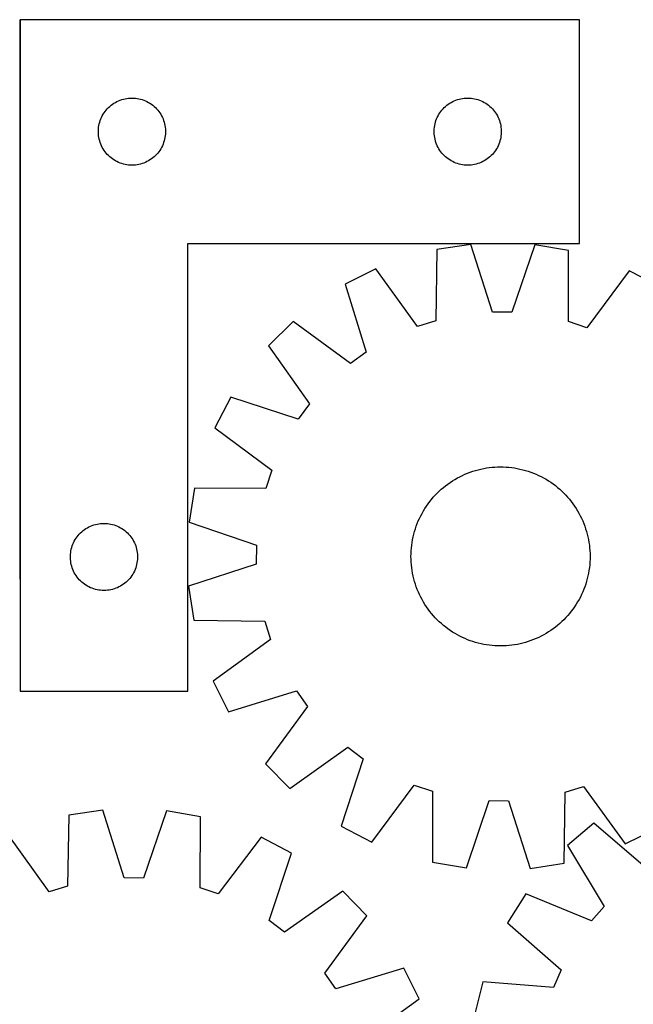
# Model space of a CAD drawing. Header units: millimetres. Extents: x 7 to 1491, y 7 to 2993.
# Tile 6 of 11: x 464 to 738, y 2554 to 2993. Entities that reach past the tile are written whole.
import ezdxf

# ---------------------------------------------------------------- set-up
doc = ezdxf.new("R2010")
doc.units = ezdxf.units.MM
doc.layers.add('COMMON', color=5, linetype='CONTINUOUS', true_color=0x0000ff)
doc.layers.add('CUT', color=7, linetype='CONTINUOUS', true_color=0x000000)

msp = doc.modelspace()

# ---------------------------------------------------------------- linework, layer by layer
at = {"layer": 'COMMON'}
msp.add_line((464.325769, 2993.420478), (464.325769, 2743.420478), dxfattribs=at)
at = {"layer": 'CUT'}
for p, q in [((464.42577, 2993.420478), (464.42577, 2693.420478)), ((714.42577, 2993.420478), (464.42577, 2993.420478)), ((714.42577, 2893.420478), (714.42577, 2993.420478)), ((505.734454, 2955.645903), (506.375327, 2956.077111)), ((506.375327, 2956.077111), (507.037549, 2956.474756)), ((507.037549, 2956.474756), (507.719363, 2956.837784)), ((507.719363, 2956.837784), (508.418961, 2957.165231)), ((508.418961, 2957.165231), (509.134489, 2957.45623)), ((509.134489, 2957.45623), (509.864047, 2957.710009)), ((509.864047, 2957.710009), (510.605703, 2957.925894)), ((510.605703, 2957.925894), (511.357489, 2958.103313)), ((511.357489, 2958.103313), (512.117411, 2958.241796)), ((512.117411, 2958.241796), (512.883455, 2958.340976)), ((512.883455, 2958.340976), (513.653589, 2958.400589)), ((513.653589, 2958.400589), (514.42577, 2958.420478)), ((514.42577, 2958.420478), (515.197951, 2958.400589)), ((515.197951, 2958.400589), (515.968085, 2958.340976)), ((515.968085, 2958.340976), (516.734129, 2958.241796)), ((516.734129, 2958.241796), (517.494051, 2958.103313)), ((517.494051, 2958.103313), (518.245837, 2957.925894)), ((518.245837, 2957.925894), (518.987492, 2957.710009)), ((518.987492, 2957.710009), (519.717051, 2957.45623)), ((519.717051, 2957.45623), (520.432579, 2957.165231)), ((520.432579, 2957.165231), (521.132177, 2956.837784)), ((521.132177, 2956.837784), (521.813991, 2956.474756)), ((521.813991, 2956.474756), (522.476213, 2956.077111)), ((522.476213, 2956.077111), (523.117086, 2955.645903)), ((655.734454, 2955.645903), (656.375327, 2956.077111)), ((656.375327, 2956.077111), (657.037549, 2956.474756)), ((657.037549, 2956.474756), (657.719363, 2956.837784)), ((657.719363, 2956.837784), (658.418961, 2957.165231)), ((658.418961, 2957.165231), (659.134489, 2957.45623)), ((659.134489, 2957.45623), (659.864047, 2957.710009)), ((659.864047, 2957.710009), (660.605703, 2957.925894)), ((660.605703, 2957.925894), (661.357489, 2958.103313)), ((661.357489, 2958.103313), (662.117411, 2958.241796)), ((662.117411, 2958.241796), (662.883455, 2958.340976)), ((662.883455, 2958.340976), (663.653589, 2958.400589)), ((663.653589, 2958.400589), (664.42577, 2958.420478)), ((664.42577, 2958.420478), (665.197951, 2958.400589)), ((665.197951, 2958.400589), (665.968085, 2958.340976)), ((665.968085, 2958.340976), (666.734129, 2958.241796)), ((666.734129, 2958.241796), (667.494051, 2958.103313)), ((667.494051, 2958.103313), (668.245837, 2957.925894)), ((668.245837, 2957.925894), (668.987492, 2957.710009)), ((668.987492, 2957.710009), (669.717051, 2957.45623)), ((669.717051, 2957.45623), (670.432579, 2957.165231)), ((670.432579, 2957.165231), (671.132177, 2956.837784)), ((671.132177, 2956.837784), (671.813991, 2956.474756)), ((671.813991, 2956.474756), (672.476213, 2956.077111)), ((672.476213, 2956.077111), (673.117086, 2955.645903)), ((501.566051, 2951.14237), (501.980615, 2951.794134)), ((501.980615, 2951.794134), (502.428181, 2952.423692)), ((502.428181, 2952.423692), (502.907563, 2953.029376)), ((502.907563, 2953.029376), (503.417489, 2953.609578)), ((503.417489, 2953.609578), (503.956608, 2954.162761)), ((503.956608, 2954.162761), (504.523488, 2954.687457)), ((504.523488, 2954.687457), (505.116628, 2955.182275)), ((505.116628, 2955.182275), (505.734454, 2955.645903)), ((523.117086, 2955.645903), (523.734912, 2955.182275)), ((523.734912, 2955.182275), (524.328052, 2954.687457)), ((524.328052, 2954.687457), (524.894932, 2954.162761)), ((524.894932, 2954.162761), (525.43405, 2953.609578)), ((525.43405, 2953.609578), (525.943977, 2953.029376)), ((525.943977, 2953.029376), (526.423359, 2952.423692)), ((526.423359, 2952.423692), (526.870925, 2951.794134)), ((526.870925, 2951.794134), (527.285489, 2951.14237)), ((651.566051, 2951.14237), (651.980615, 2951.794134)), ((651.980615, 2951.794134), (652.428181, 2952.423692)), ((652.428181, 2952.423692), (652.907563, 2953.029376)), ((652.907563, 2953.029376), (653.417489, 2953.609578)), ((653.417489, 2953.609578), (653.956608, 2954.162761)), ((653.956608, 2954.162761), (654.523488, 2954.687457)), ((654.523488, 2954.687457), (655.116628, 2955.182275)), ((655.116628, 2955.182275), (655.734454, 2955.645903)), ((673.117086, 2955.645903), (673.734912, 2955.182275)), ((673.734912, 2955.182275), (674.328052, 2954.687457)), ((674.328052, 2954.687457), (674.894932, 2954.162761)), ((674.894932, 2954.162761), (675.43405, 2953.609578)), ((675.43405, 2953.609578), (675.943977, 2953.029376)), ((675.943977, 2953.029376), (676.423359, 2952.423692)), ((676.423359, 2952.423692), (676.870925, 2951.794134)), ((676.870925, 2951.794134), (677.285489, 2951.14237)), ((499.826804, 2946.865794), (500.023522, 2947.612762)), ((500.023522, 2947.612762), (500.258432, 2948.348614)), ((500.258432, 2948.348614), (500.53091, 2949.071396)), ((500.53091, 2949.071396), (500.840236, 2949.779194)), ((500.840236, 2949.779194), (501.185588, 2950.470129)), ((501.185588, 2950.470129), (501.566051, 2951.14237)), ((527.285489, 2951.14237), (527.665952, 2950.470129)), ((527.665952, 2950.470129), (528.011304, 2949.779194)), ((528.011304, 2949.779194), (528.320629, 2949.071396)), ((528.320629, 2949.071396), (528.593108, 2948.348614)), ((528.593108, 2948.348614), (528.828018, 2947.612762)), ((528.828018, 2947.612762), (529.024736, 2946.865794)), ((649.826804, 2946.865794), (650.023522, 2947.612762)), ((650.023522, 2947.612762), (650.258432, 2948.348614)), ((650.258432, 2948.348614), (650.53091, 2949.071396)), ((650.53091, 2949.071396), (650.840236, 2949.779194)), ((650.840236, 2949.779194), (651.185588, 2950.470129)), ((651.185588, 2950.470129), (651.566051, 2951.14237)), ((677.285489, 2951.14237), (677.665952, 2950.470129)), ((677.665952, 2950.470129), (678.011304, 2949.779194)), ((678.011304, 2949.779194), (678.320629, 2949.071396)), ((678.320629, 2949.071396), (678.593108, 2948.348614)), ((678.593108, 2948.348614), (678.828018, 2947.612762)), ((678.828018, 2947.612762), (679.024736, 2946.865794)), ((499.430743, 2943.806697), (499.470507, 2944.57811)), ((499.430743, 2943.034259), (499.430743, 2943.806697)), ((499.470507, 2942.262846), (499.430743, 2943.034259)), ((499.470507, 2944.57811), (499.54993, 2945.346453)), ((499.54993, 2945.346453), (499.668801, 2946.109689)), ((499.668801, 2946.109689), (499.826804, 2946.865794)), ((529.024736, 2946.865794), (529.182739, 2946.109689)), ((529.182739, 2946.109689), (529.30161, 2945.346453)), ((529.30161, 2945.346453), (529.381033, 2944.57811)), ((529.381033, 2944.57811), (529.420797, 2943.806697)), ((529.420797, 2943.034259), (529.381033, 2942.262846)), ((529.420797, 2943.806697), (529.420797, 2943.034259)), ((649.430743, 2943.806697), (649.470507, 2944.57811)), ((649.430743, 2943.034259), (649.430743, 2943.806697)), ((649.470507, 2942.262846), (649.430743, 2943.034259)), ((649.470507, 2944.57811), (649.54993, 2945.346453)), ((649.54993, 2945.346453), (649.668801, 2946.109689)), ((649.668801, 2946.109689), (649.826804, 2946.865794)), ((679.024736, 2946.865794), (679.182739, 2946.109689)), ((679.182739, 2946.109689), (679.30161, 2945.346453)), ((679.30161, 2945.346453), (679.381033, 2944.57811)), ((679.381033, 2944.57811), (679.420797, 2943.806697)), ((679.420797, 2943.034259), (679.381033, 2942.262846)), ((679.420797, 2943.806697), (679.420797, 2943.034259)), ((499.54993, 2941.494502), (499.470507, 2942.262846)), ((499.668801, 2940.731266), (499.54993, 2941.494502)), ((499.826804, 2939.975162), (499.668801, 2940.731266)), ((500.023522, 2939.228193), (499.826804, 2939.975162)), ((500.258432, 2938.492342), (500.023522, 2939.228193)), ((500.53091, 2937.769559), (500.258432, 2938.492342)), ((528.593108, 2938.492342), (528.320629, 2937.769559)), ((528.828018, 2939.228193), (528.593108, 2938.492342)), ((529.024736, 2939.975162), (528.828018, 2939.228193)), ((529.182739, 2940.731266), (529.024736, 2939.975162)), ((529.30161, 2941.494502), (529.182739, 2940.731266)), ((529.381033, 2942.262846), (529.30161, 2941.494502)), ((649.54993, 2941.494502), (649.470507, 2942.262846)), ((649.668801, 2940.731266), (649.54993, 2941.494502)), ((649.826804, 2939.975162), (649.668801, 2940.731266)), ((650.023522, 2939.228193), (649.826804, 2939.975162)), ((650.258432, 2938.492342), (650.023522, 2939.228193)), ((650.53091, 2937.769559), (650.258432, 2938.492342)), ((678.593108, 2938.492342), (678.320629, 2937.769559)), ((678.828018, 2939.228193), (678.593108, 2938.492342)), ((679.024736, 2939.975162), (678.828018, 2939.228193)), ((679.182739, 2940.731266), (679.024736, 2939.975162)), ((679.30161, 2941.494502), (679.182739, 2940.731266)), ((679.381033, 2942.262846), (679.30161, 2941.494502)), ((500.840236, 2937.061762), (500.53091, 2937.769559)), ((501.185588, 2936.370827), (500.840236, 2937.061762)), ((501.566051, 2935.698586), (501.185588, 2936.370827)), ((501.980615, 2935.046822), (501.566051, 2935.698586)), ((502.428181, 2934.417264), (501.980615, 2935.046822)), ((502.907563, 2933.81158), (502.428181, 2934.417264)), ((526.423359, 2934.417264), (525.943977, 2933.81158)), ((526.870925, 2935.046822), (526.423359, 2934.417264)), ((527.285489, 2935.698586), (526.870925, 2935.046822)), ((527.665952, 2936.370827), (527.285489, 2935.698586)), ((528.011304, 2937.061762), (527.665952, 2936.370827)), ((528.320629, 2937.769559), (528.011304, 2937.061762)), ((650.840236, 2937.061762), (650.53091, 2937.769559)), ((651.185588, 2936.370827), (650.840236, 2937.061762)), ((651.566051, 2935.698586), (651.185588, 2936.370827)), ((651.980615, 2935.046822), (651.566051, 2935.698586)), ((652.428181, 2934.417264), (651.980615, 2935.046822)), ((652.907563, 2933.81158), (652.428181, 2934.417264)), ((676.423359, 2934.417264), (675.943977, 2933.81158)), ((676.870925, 2935.046822), (676.423359, 2934.417264)), ((677.285489, 2935.698586), (676.870925, 2935.046822)), ((677.665952, 2936.370827), (677.285489, 2935.698586)), ((678.011304, 2937.061762), (677.665952, 2936.370827)), ((678.320629, 2937.769559), (678.011304, 2937.061762)), ((503.417489, 2933.231378), (502.907563, 2933.81158)), ((503.956608, 2932.678195), (503.417489, 2933.231378)), ((504.523488, 2932.153499), (503.956608, 2932.678195)), ((505.116628, 2931.658681), (504.523488, 2932.153499)), ((505.734454, 2931.195053), (505.116628, 2931.658681)), ((506.375327, 2930.763844), (505.734454, 2931.195053)), ((507.037549, 2930.366199), (506.375327, 2930.763844)), ((507.719363, 2930.003172), (507.037549, 2930.366199)), ((508.418961, 2929.675724), (507.719363, 2930.003172)), ((509.134489, 2929.384726), (508.418961, 2929.675724)), ((520.432579, 2929.675724), (519.717051, 2929.384726)), ((521.132177, 2930.003172), (520.432579, 2929.675724)), ((521.813991, 2930.366199), (521.132177, 2930.003172)), ((522.476213, 2930.763844), (521.813991, 2930.366199)), ((523.117086, 2931.195053), (522.476213, 2930.763844)), ((523.734912, 2931.658681), (523.117086, 2931.195053)), ((524.328052, 2932.153499), (523.734912, 2931.658681)), ((524.894932, 2932.678195), (524.328052, 2932.153499)), ((525.43405, 2933.231378), (524.894932, 2932.678195)), ((525.943977, 2933.81158), (525.43405, 2933.231378)), ((653.417489, 2933.231378), (652.907563, 2933.81158)), ((653.956608, 2932.678195), (653.417489, 2933.231378)), ((654.523488, 2932.153499), (653.956608, 2932.678195)), ((655.116628, 2931.658681), (654.523488, 2932.153499)), ((655.734454, 2931.195053), (655.116628, 2931.658681)), ((656.375327, 2930.763844), (655.734454, 2931.195053)), ((657.037549, 2930.366199), (656.375327, 2930.763844)), ((657.719363, 2930.003172), (657.037549, 2930.366199)), ((658.418961, 2929.675724), (657.719363, 2930.003172)), ((659.134489, 2929.384726), (658.418961, 2929.675724)), ((670.432579, 2929.675724), (669.717051, 2929.384726)), ((671.132177, 2930.003172), (670.432579, 2929.675724)), ((671.813991, 2930.366199), (671.132177, 2930.003172)), ((672.476213, 2930.763844), (671.813991, 2930.366199)), ((673.117086, 2931.195053), (672.476213, 2930.763844)), ((673.734912, 2931.658681), (673.117086, 2931.195053)), ((674.328052, 2932.153499), (673.734912, 2931.658681)), ((674.894932, 2932.678195), (674.328052, 2932.153499)), ((675.43405, 2933.231378), (674.894932, 2932.678195)), ((675.943977, 2933.81158), (675.43405, 2933.231378)), ((509.864047, 2929.130947), (509.134489, 2929.384726)), ((510.605703, 2928.915062), (509.864047, 2929.130947)), ((511.357489, 2928.737643), (510.605703, 2928.915062)), ((512.117411, 2928.599159), (511.357489, 2928.737643)), ((512.883455, 2928.49998), (512.117411, 2928.599159)), ((513.653589, 2928.440366), (512.883455, 2928.49998)), ((514.42577, 2928.420478), (513.653589, 2928.440366)), ((515.197951, 2928.440366), (514.42577, 2928.420478)), ((515.968085, 2928.49998), (515.197951, 2928.440366)), ((516.734129, 2928.599159), (515.968085, 2928.49998)), ((517.494051, 2928.737643), (516.734129, 2928.599159)), ((518.245837, 2928.915062), (517.494051, 2928.737643)), ((518.987492, 2929.130947), (518.245837, 2928.915062)), ((519.717051, 2929.384726), (518.987492, 2929.130947)), ((659.864047, 2929.130947), (659.134489, 2929.384726)), ((660.605703, 2928.915062), (659.864047, 2929.130947)), ((661.357489, 2928.737643), (660.605703, 2928.915062)), ((662.117411, 2928.599159), (661.357489, 2928.737643)), ((662.883455, 2928.49998), (662.117411, 2928.599159)), ((663.653589, 2928.440366), (662.883455, 2928.49998)), ((664.42577, 2928.420478), (663.653589, 2928.440366)), ((665.197951, 2928.440366), (664.42577, 2928.420478)), ((665.968085, 2928.49998), (665.197951, 2928.440366)), ((666.734129, 2928.599159), (665.968085, 2928.49998)), ((667.494051, 2928.737643), (666.734129, 2928.599159)), ((668.245837, 2928.915062), (667.494051, 2928.737643)), ((668.987492, 2929.130947), (668.245837, 2928.915062)), ((669.717051, 2929.384726), (668.987492, 2929.130947)), ((539.42577, 2693.420478), (539.42577, 2893.420478)), ((539.42577, 2893.420478), (714.42577, 2893.420478)), ((650.597367, 2890.71347), (650.196934, 2858.951631)), ((665.810671, 2893.012583), (650.597367, 2890.71347)), ((675.578891, 2862.787484), (665.810671, 2893.012583)), ((694.348802, 2892.81026), (684.153019, 2862.726697)), ((709.527979, 2890.295677), (694.348802, 2892.81026)), ((709.478038, 2858.531353), (709.527979, 2890.295677)), ((623.393471, 2882.087124), (609.635224, 2875.199368)), ((642.023669, 2856.359892), (623.393471, 2882.087124)), ((736.606832, 2881.284489), (717.613735, 2855.82399)), ((750.266039, 2874.202355), (736.606832, 2881.284489)), ((609.635224, 2875.199368), (619.069337, 2844.868323)), ((684.153019, 2862.726697), (675.578891, 2862.787484)), ((586.428469, 2858.588758), (575.472032, 2847.786581)), ((612.096992, 2839.877755), (586.428469, 2858.588758)), ((650.196934, 2858.951631), (642.023669, 2856.359892)), ((717.613735, 2855.82399), (709.478038, 2858.531353)), ((575.472032, 2847.786581), (593.817215, 2821.855345)), ((619.069337, 2844.868323), (612.096992, 2839.877755)), ((558.534057, 2824.817671), (551.451922, 2811.158465)), ((588.728291, 2814.954459), (558.534057, 2824.817671)), ((593.817215, 2821.855345), (588.728291, 2814.954459)), ((551.451922, 2811.158465), (576.912421, 2792.165367)), ((672.804808, 2793.14676), (674.048722, 2793.324765)), ((674.048722, 2793.324765), (675.297613, 2793.463611)), ((675.297613, 2793.463611), (676.550249, 2793.563159)), ((676.550249, 2793.563159), (677.805394, 2793.623312)), ((677.805394, 2793.623312), (679.061809, 2793.64401)), ((679.061809, 2793.64401), (680.318254, 2793.625233)), ((680.318254, 2793.625233), (681.573489, 2793.566999)), ((681.573489, 2793.566999), (682.826276, 2793.469367)), ((682.826276, 2793.469367), (684.075378, 2793.332431)), ((684.075378, 2793.332431), (685.319562, 2793.156328)), ((576.912421, 2792.165367), (574.205058, 2784.029671)), ((659.79545, 2788.681546), (660.905527, 2789.270389)), ((660.905527, 2789.270389), (662.033552, 2789.824073)), ((662.033552, 2789.824073), (663.178413, 2790.342051)), ((663.178413, 2790.342051), (664.338978, 2790.823813)), ((664.338978, 2790.823813), (665.514104, 2791.268883)), ((665.514104, 2791.268883), (666.702629, 2791.676821)), ((666.702629, 2791.676821), (667.903382, 2792.047226)), ((667.903382, 2792.047226), (669.115177, 2792.379732)), ((669.115177, 2792.379732), (670.336818, 2792.67401)), ((670.336818, 2792.67401), (671.5671, 2792.92977)), ((671.5671, 2792.92977), (672.804808, 2793.14676)), ((685.319562, 2793.156328), (686.557601, 2792.941231)), ((686.557601, 2792.941231), (687.788272, 2792.687352)), ((687.788272, 2792.687352), (689.010362, 2792.394942)), ((689.010362, 2792.394942), (690.222664, 2792.06429)), ((690.222664, 2792.06429), (691.423981, 2791.695721)), ((691.423981, 2791.695721), (692.613129, 2791.2896)), ((692.613129, 2791.2896), (693.788934, 2790.846328)), ((693.788934, 2790.846328), (694.950235, 2790.366341)), ((694.950235, 2790.366341), (696.095886, 2789.850114)), ((696.095886, 2789.850114), (697.224756, 2789.298156)), ((697.224756, 2789.298156), (698.335733, 2788.711011)), ((652.616984, 2783.628232), (653.571874, 2784.445049)), ((653.571874, 2784.445049), (654.551951, 2785.23147)), ((654.551951, 2785.23147), (655.556246, 2785.986717)), ((655.556246, 2785.986717), (656.583768, 2786.710046)), ((656.583768, 2786.710046), (657.633504, 2787.400743)), ((657.633504, 2787.400743), (658.704417, 2788.058126)), ((658.704417, 2788.058126), (659.79545, 2788.681546)), ((698.335733, 2788.711011), (699.427718, 2788.08926)), ((699.427718, 2788.08926), (700.499635, 2787.433515)), ((700.499635, 2787.433515), (701.550425, 2786.744424)), ((701.550425, 2786.744424), (702.579052, 2786.022667)), ((702.579052, 2786.022667), (703.584501, 2785.268956)), ((703.584501, 2785.268956), (704.565779, 2784.484035)), ((704.565779, 2784.484035), (705.521917, 2783.668679)), ((542.440734, 2784.079611), (539.926151, 2768.900434)), ((574.205058, 2784.029671), (542.440734, 2784.079611)), ((648.252376, 2779.117411), (649.067732, 2780.07355)), ((649.067732, 2780.07355), (649.912719, 2781.003605)), ((649.912719, 2781.003605), (650.786503, 2781.906661)), ((650.786503, 2781.906661), (651.688221, 2782.781824)), ((651.688221, 2782.781824), (652.616984, 2783.628232)), ((705.521917, 2783.668679), (706.451973, 2782.823692)), ((706.451973, 2782.823692), (707.355029, 2781.949909)), ((707.355029, 2781.949909), (708.230192, 2781.04819)), ((708.230192, 2781.04819), (709.0766, 2780.119428)), ((709.0766, 2780.119428), (709.893417, 2779.164537)), ((645.302896, 2775.051267), (645.991987, 2776.102057)), ((645.991987, 2776.102057), (646.713744, 2777.130684)), ((646.713744, 2777.130684), (647.467455, 2778.136133)), ((647.467455, 2778.136133), (648.252376, 2779.117411)), ((709.893417, 2779.164537), (710.679838, 2778.18446)), ((710.679838, 2778.18446), (711.435085, 2777.180165)), ((711.435085, 2777.180165), (712.158414, 2776.152643)), ((712.158414, 2776.152643), (712.849111, 2775.102908)), ((642.886297, 2770.647518), (643.438256, 2771.776389)), ((643.438256, 2771.776389), (644.0254, 2772.887365)), ((644.0254, 2772.887365), (644.647152, 2773.97935)), ((644.647152, 2773.97935), (645.302896, 2775.051267)), ((712.849111, 2775.102908), (713.506494, 2774.031995)), ((713.506494, 2774.031995), (714.129914, 2772.940961)), ((714.129914, 2772.940961), (714.718757, 2771.830884)), ((714.718757, 2771.830884), (715.27244, 2770.702859)), ((494.537549, 2766.474756), (495.219363, 2766.837784)), ((495.219363, 2766.837784), (495.918961, 2767.165231)), ((495.918961, 2767.165231), (496.634489, 2767.45623)), ((496.634489, 2767.45623), (497.364047, 2767.710009)), ((497.364047, 2767.710009), (498.105703, 2767.925894)), ((498.105703, 2767.925894), (498.857489, 2768.103313)), ((498.857489, 2768.103313), (499.617411, 2768.241796)), ((499.617411, 2768.241796), (500.383455, 2768.340976)), ((500.383455, 2768.340976), (501.153589, 2768.400589)), ((501.153589, 2768.400589), (501.92577, 2768.420478)), ((501.92577, 2768.420478), (502.697951, 2768.400589)), ((502.697951, 2768.400589), (503.468085, 2768.340976)), ((503.468085, 2768.340976), (504.234129, 2768.241796)), ((504.234129, 2768.241796), (504.994051, 2768.103313)), ((504.994051, 2768.103313), (505.745837, 2767.925894)), ((505.745837, 2767.925894), (506.487492, 2767.710009)), ((506.487492, 2767.710009), (507.217051, 2767.45623)), ((507.217051, 2767.45623), (507.932579, 2767.165231)), ((507.932579, 2767.165231), (508.632177, 2766.837784)), ((508.632177, 2766.837784), (509.313991, 2766.474756)), ((539.926151, 2768.900434), (570.009714, 2758.704651)), ((641.04069, 2765.975614), (641.446811, 2767.164762)), ((641.446811, 2767.164762), (641.890083, 2768.340566)), ((641.890083, 2768.340566), (642.37007, 2769.501867)), ((642.37007, 2769.501867), (642.886297, 2770.647518)), ((715.27244, 2770.702859), (715.790419, 2769.557998)), ((715.790419, 2769.557998), (716.27218, 2768.397433)), ((716.27218, 2768.397433), (716.71725, 2767.222308)), ((716.71725, 2767.222308), (717.125189, 2766.033782)), ((489.480615, 2761.794134), (489.928181, 2762.423692)), ((489.928181, 2762.423692), (490.407563, 2763.029376)), ((490.407563, 2763.029376), (490.917489, 2763.609578)), ((490.917489, 2763.609578), (491.456608, 2764.162761)), ((491.456608, 2764.162761), (492.023488, 2764.687457)), ((492.023488, 2764.687457), (492.616628, 2765.182275)), ((492.616628, 2765.182275), (493.234454, 2765.645903)), ((493.234454, 2765.645903), (493.875327, 2766.077111)), ((493.875327, 2766.077111), (494.537549, 2766.474756)), ((509.313991, 2766.474756), (509.976213, 2766.077111)), ((509.976213, 2766.077111), (510.617086, 2765.645903)), ((510.617086, 2765.645903), (511.234912, 2765.182275)), ((511.234912, 2765.182275), (511.828052, 2764.687457)), ((511.828052, 2764.687457), (512.394932, 2764.162761)), ((512.394932, 2764.162761), (512.93405, 2763.609578)), ((512.93405, 2763.609578), (513.443977, 2763.029376)), ((513.443977, 2763.029376), (513.923359, 2762.423692)), ((513.923359, 2762.423692), (514.370925, 2761.794134)), ((640.049059, 2762.339904), (640.341469, 2763.561994)), ((640.341469, 2763.561994), (640.672121, 2764.774296)), ((640.672121, 2764.774296), (641.04069, 2765.975614)), ((717.125189, 2766.033782), (717.495594, 2764.833029)), ((717.495594, 2764.833029), (717.828099, 2763.621234)), ((717.828099, 2763.621234), (718.122378, 2762.399593)), ((718.122378, 2762.399593), (718.378138, 2761.169311)), ((487.523522, 2757.612762), (487.758432, 2758.348614)), ((487.758432, 2758.348614), (488.03091, 2759.071396)), ((488.03091, 2759.071396), (488.340236, 2759.779194)), ((488.340236, 2759.779194), (488.685588, 2760.470129)), ((488.685588, 2760.470129), (489.066051, 2761.14237)), ((489.066051, 2761.14237), (489.480615, 2761.794134)), ((514.370925, 2761.794134), (514.785489, 2761.14237)), ((514.785489, 2761.14237), (515.165952, 2760.470129)), ((515.165952, 2760.470129), (515.511304, 2759.779194)), ((515.511304, 2759.779194), (515.820629, 2759.071396)), ((515.820629, 2759.071396), (516.093108, 2758.348614)), ((516.093108, 2758.348614), (516.328018, 2757.612762)), ((570.009714, 2758.704651), (569.948927, 2750.130523)), ((639.267045, 2757.377908), (639.40398, 2758.62701)), ((639.40398, 2758.62701), (639.580084, 2759.871194)), ((639.580084, 2759.871194), (639.795181, 2761.109233)), ((639.795181, 2761.109233), (640.049059, 2762.339904)), ((718.378138, 2761.169311), (718.595128, 2759.931603)), ((718.595128, 2759.931603), (718.773133, 2758.687689)), ((718.773133, 2758.687689), (718.911979, 2757.438798)), ((486.930743, 2753.806697), (486.970507, 2754.57811)), ((486.930743, 2753.034259), (486.930743, 2753.806697)), ((486.970507, 2754.57811), (487.04993, 2755.346453)), ((487.04993, 2755.346453), (487.168801, 2756.109689)), ((487.168801, 2756.109689), (487.326804, 2756.865794)), ((487.326804, 2756.865794), (487.523522, 2757.612762)), ((516.328018, 2757.612762), (516.524736, 2756.865794)), ((516.524736, 2756.865794), (516.682739, 2756.109689)), ((516.682739, 2756.109689), (516.80161, 2755.346453)), ((516.80161, 2755.346453), (516.881033, 2754.57811)), ((516.881033, 2754.57811), (516.920797, 2753.806697)), ((516.920797, 2753.806697), (516.920797, 2753.034259)), ((639.092401, 2753.613441), (639.111178, 2754.869886)), ((639.113099, 2752.357026), (639.092401, 2753.613441)), ((639.111178, 2754.869886), (639.169412, 2756.125121)), ((639.169412, 2756.125121), (639.267045, 2757.377908)), ((718.911979, 2757.438798), (719.011527, 2756.186162)), ((719.011527, 2756.186162), (719.07168, 2754.931018)), ((719.07168, 2754.931018), (719.092378, 2753.674603)), ((719.092378, 2753.674603), (719.073601, 2752.418158)), ((486.970507, 2752.262846), (486.930743, 2753.034259)), ((487.04993, 2751.494502), (486.970507, 2752.262846)), ((487.168801, 2750.731266), (487.04993, 2751.494502)), ((487.326804, 2749.975162), (487.168801, 2750.731266)), ((487.523522, 2749.228193), (487.326804, 2749.975162)), ((487.758432, 2748.492342), (487.523522, 2749.228193)), ((516.328018, 2749.228193), (516.093108, 2748.492342)), ((516.524736, 2749.975162), (516.328018, 2749.228193)), ((516.682739, 2750.731266), (516.524736, 2749.975162)), ((516.80161, 2751.494502), (516.682739, 2750.731266)), ((516.881033, 2752.262846), (516.80161, 2751.494502)), ((516.920797, 2753.034259), (516.881033, 2752.262846)), ((569.948927, 2750.130523), (539.723828, 2740.362304)), ((639.173252, 2751.101881), (639.113099, 2752.357026)), ((639.2728, 2749.849245), (639.173252, 2751.101881)), ((639.411646, 2748.600354), (639.2728, 2749.849245)), ((718.917734, 2749.910135), (718.780799, 2748.661034)), ((719.015367, 2751.162922), (718.917734, 2749.910135)), ((719.073601, 2752.418158), (719.015367, 2751.162922)), ((488.03091, 2747.769559), (487.758432, 2748.492342)), ((488.340236, 2747.061762), (488.03091, 2747.769559)), ((488.685588, 2746.370827), (488.340236, 2747.061762)), ((489.066051, 2745.698586), (488.685588, 2746.370827)), ((489.480615, 2745.046822), (489.066051, 2745.698586)), ((489.928181, 2744.417264), (489.480615, 2745.046822)), ((514.370925, 2745.046822), (513.923359, 2744.417264)), ((514.785489, 2745.698586), (514.370925, 2745.046822)), ((515.165952, 2746.370827), (514.785489, 2745.698586)), ((515.511304, 2747.061762), (515.165952, 2746.370827)), ((515.820629, 2747.769559), (515.511304, 2747.061762)), ((516.093108, 2748.492342), (515.820629, 2747.769559)), ((639.589651, 2747.356441), (639.411646, 2748.600354)), ((639.806641, 2746.118732), (639.589651, 2747.356441)), ((640.062401, 2744.88845), (639.806641, 2746.118732)), ((640.35668, 2743.666809), (640.062401, 2744.88845)), ((718.13572, 2744.948139), (717.84331, 2743.726049)), ((718.389598, 2746.178811), (718.13572, 2744.948139)), ((718.604695, 2747.416849), (718.389598, 2746.178811)), ((718.780799, 2748.661034), (718.604695, 2747.416849)), ((490.407563, 2743.81158), (489.928181, 2744.417264)), ((490.917489, 2743.231378), (490.407563, 2743.81158)), ((491.456608, 2742.678195), (490.917489, 2743.231378)), ((492.023488, 2742.153499), (491.456608, 2742.678195)), ((492.616628, 2741.658681), (492.023488, 2742.153499)), ((493.234454, 2741.195053), (492.616628, 2741.658681)), ((493.875327, 2740.763844), (493.234454, 2741.195053)), ((494.537549, 2740.366199), (493.875327, 2740.763844)), ((509.976213, 2740.763844), (509.313991, 2740.366199)), ((510.617086, 2741.195053), (509.976213, 2740.763844)), ((511.234912, 2741.658681), (510.617086, 2741.195053)), ((511.828052, 2742.153499), (511.234912, 2741.658681)), ((512.394932, 2742.678195), (511.828052, 2742.153499)), ((512.93405, 2743.231378), (512.394932, 2742.678195)), ((513.443977, 2743.81158), (512.93405, 2743.231378)), ((513.923359, 2744.417264), (513.443977, 2743.81158)), ((640.689185, 2742.455014), (640.35668, 2743.666809)), ((641.05959, 2741.254261), (640.689185, 2742.455014)), ((641.467529, 2740.065736), (641.05959, 2741.254261)), ((717.144089, 2741.31243), (716.737968, 2740.123282)), ((717.512657, 2742.513747), (717.144089, 2741.31243)), ((717.84331, 2743.726049), (717.512657, 2742.513747)), ((495.219363, 2740.003172), (494.537549, 2740.366199)), ((495.918961, 2739.675724), (495.219363, 2740.003172)), ((496.634489, 2739.384726), (495.918961, 2739.675724)), ((497.364047, 2739.130947), (496.634489, 2739.384726)), ((498.105703, 2738.915062), (497.364047, 2739.130947)), ((498.857489, 2738.737643), (498.105703, 2738.915062)), ((499.617411, 2738.599159), (498.857489, 2738.737643)), ((500.383455, 2738.49998), (499.617411, 2738.599159)), ((501.153589, 2738.440366), (500.383455, 2738.49998)), ((501.92577, 2738.420478), (501.153589, 2738.440366)), ((502.697951, 2738.440366), (501.92577, 2738.420478)), ((503.468085, 2738.49998), (502.697951, 2738.440366)), ((504.234129, 2738.599159), (503.468085, 2738.49998)), ((504.994051, 2738.737643), (504.234129, 2738.599159)), ((505.745837, 2738.915062), (504.994051, 2738.737643)), ((506.487492, 2739.130947), (505.745837, 2738.915062)), ((507.217051, 2739.384726), (506.487492, 2739.130947)), ((507.932579, 2739.675724), (507.217051, 2739.384726)), ((508.632177, 2740.003172), (507.932579, 2739.675724)), ((509.313991, 2740.366199), (508.632177, 2740.003172)), ((539.723828, 2740.362304), (542.022941, 2725.148999)), ((641.912599, 2738.89061), (641.467529, 2740.065736)), ((642.39436, 2737.730045), (641.912599, 2738.89061)), ((642.912339, 2736.585185), (642.39436, 2737.730045)), ((643.466022, 2735.457159), (642.912339, 2736.585185)), ((715.298482, 2736.640525), (714.746523, 2735.511655)), ((715.814709, 2737.786176), (715.298482, 2736.640525)), ((716.294696, 2738.947477), (715.814709, 2737.786176)), ((716.737968, 2740.123282), (716.294696, 2738.947477)), ((644.054865, 2734.347082), (643.466022, 2735.457159)), ((644.678285, 2733.256049), (644.054865, 2734.347082)), ((645.335668, 2732.185136), (644.678285, 2733.256049)), ((646.026365, 2731.1354), (645.335668, 2732.185136)), ((712.881883, 2732.236776), (712.192792, 2731.185986)), ((713.537627, 2733.308693), (712.881883, 2732.236776)), ((714.159379, 2734.400679), (713.537627, 2733.308693)), ((714.746523, 2735.511655), (714.159379, 2734.400679)), ((646.749694, 2730.107878), (646.026365, 2731.1354)), ((647.504941, 2729.103583), (646.749694, 2730.107878)), ((648.291362, 2728.123507), (647.504941, 2729.103583)), ((649.108179, 2727.168616), (648.291362, 2728.123507)), ((709.117047, 2727.214494), (708.27206, 2726.284438)), ((709.932403, 2728.170633), (709.117047, 2727.214494)), ((710.717324, 2729.15191), (709.932403, 2728.170633)), ((711.471035, 2730.157359), (710.717324, 2729.15191)), ((712.192792, 2731.185986), (711.471035, 2730.157359)), ((542.022941, 2725.148999), (573.78478, 2724.748566)), ((573.78478, 2724.748566), (576.376519, 2716.575301)), ((649.954587, 2726.239853), (649.108179, 2727.168616)), ((650.82975, 2725.338135), (649.954587, 2726.239853)), ((651.732806, 2724.464351), (650.82975, 2725.338135)), ((652.662862, 2723.619364), (651.732806, 2724.464351)), ((653.619, 2722.804008), (652.662862, 2723.619364)), ((654.600278, 2722.019087), (653.619, 2722.804008)), ((704.612905, 2722.842994), (703.632828, 2722.056574)), ((705.567795, 2723.659811), (704.612905, 2722.842994)), ((706.496558, 2724.506219), (705.567795, 2723.659811)), ((707.398276, 2725.381383), (706.496558, 2724.506219)), ((708.27206, 2726.284438), (707.398276, 2725.381383)), ((655.605727, 2721.265376), (654.600278, 2722.019087)), ((656.634354, 2720.543619), (655.605727, 2721.265376)), ((657.685144, 2719.854528), (656.634354, 2720.543619)), ((658.757061, 2719.198784), (657.685144, 2719.854528)), ((659.849046, 2718.577032), (658.757061, 2719.198784)), ((660.960023, 2717.989888), (659.849046, 2718.577032)), ((698.389329, 2718.606497), (697.279252, 2718.017655)), ((699.480362, 2719.229918), (698.389329, 2718.606497)), ((700.551275, 2719.887301), (699.480362, 2719.229918)), ((701.601011, 2720.577997), (700.551275, 2719.887301)), ((702.628533, 2721.301326), (701.601011, 2720.577997)), ((703.632828, 2722.056574), (702.628533, 2721.301326)), ((576.376519, 2716.575301), (550.649287, 2697.945103)), ((662.088893, 2717.437929), (660.960023, 2717.989888)), ((663.234544, 2716.921702), (662.088893, 2717.437929)), ((664.395845, 2716.441716), (663.234544, 2716.921702)), ((665.57165, 2715.998443), (664.395845, 2716.441716)), ((666.760798, 2715.592322), (665.57165, 2715.998443)), ((667.962115, 2715.223754), (666.760798, 2715.592322)), ((669.174417, 2714.893101), (667.962115, 2715.223754)), ((670.396507, 2714.600692), (669.174417, 2714.893101)), ((671.627178, 2714.346813), (670.396507, 2714.600692)), ((672.865217, 2714.131716), (671.627178, 2714.346813)), ((674.109401, 2713.955612), (672.865217, 2714.131716)), ((685.379971, 2714.141284), (684.136057, 2713.963278)), ((686.617679, 2714.358273), (685.379971, 2714.141284)), ((687.847961, 2714.614034), (686.617679, 2714.358273)), ((689.069602, 2714.908312), (687.847961, 2714.614034)), ((690.281397, 2715.240817), (689.069602, 2714.908312)), ((691.48215, 2715.611222), (690.281397, 2715.240817)), ((692.670675, 2716.019161), (691.48215, 2715.611222)), ((693.845801, 2716.464231), (692.670675, 2716.019161)), ((695.006366, 2716.945993), (693.845801, 2716.464231)), ((696.151227, 2717.463971), (695.006366, 2716.945993)), ((697.279252, 2718.017655), (696.151227, 2717.463971)), ((675.358503, 2713.818677), (674.109401, 2713.955612)), ((676.61129, 2713.721044), (675.358503, 2713.818677)), ((677.866525, 2713.66281), (676.61129, 2713.721044)), ((679.12297, 2713.644033), (677.866525, 2713.66281)), ((680.379385, 2713.664732), (679.12297, 2713.644033)), ((681.63453, 2713.724884), (680.379385, 2713.664732)), ((682.887166, 2713.824433), (681.63453, 2713.724884)), ((684.136057, 2713.963278), (682.887166, 2713.824433)), ((550.649287, 2697.945103), (557.537044, 2684.186856)), ((464.42577, 2693.420478), (539.42577, 2693.420478)), ((557.537044, 2684.186856), (587.868088, 2693.620969)), ((587.868088, 2693.620969), (592.858656, 2686.648624)), ((592.858656, 2686.648624), (574.147653, 2660.980101)), ((584.94983, 2650.023664), (610.881066, 2668.368847)), ((610.881066, 2668.368847), (617.781952, 2663.279923)), ((617.781952, 2663.279923), (607.91874, 2633.085689)), ((574.147653, 2660.980101), (584.94983, 2650.023664)), ((621.577946, 2626.003555), (640.571044, 2651.464053)), ((640.571044, 2651.464053), (648.706741, 2648.75669)), ((648.706741, 2648.75669), (648.6568, 2616.992366)), ((707.587412, 2616.574573), (707.987845, 2648.336412)), ((707.987845, 2648.336412), (716.16111, 2650.928152)), ((716.16111, 2650.928152), (734.791308, 2625.20092)), ((663.835977, 2614.477783), (674.03176, 2644.561347)), ((674.03176, 2644.561347), (682.605888, 2644.50056)), ((682.605888, 2644.50056), (692.374108, 2614.27546)), ((501.384531, 2640.284042), (486.160482, 2638.057189)), ((511.00913, 2610.012904), (501.384531, 2640.284042)), ((529.921379, 2639.94622), (519.582873, 2609.911407)), ((545.088446, 2637.359594), (529.921379, 2639.94622)), ((486.160482, 2638.057189), (485.609246, 2606.29761)), ((544.887687, 2605.595865), (545.088446, 2637.359594)), ((607.91874, 2633.085689), (621.577946, 2626.003555)), ((720.842584, 2634.457639), (709.075477, 2624.54473)), ((744.970362, 2613.797893), (720.842584, 2634.457639)), ((734.791308, 2625.20092), (748.549555, 2632.088676)), ((477.423768, 2603.744707), (458.915934, 2629.560106)), ((572.124209, 2628.219935), (553.010437, 2602.849904)), ((585.749635, 2621.073026), (572.124209, 2628.219935)), ((709.075477, 2624.54473), (725.33806, 2597.259145)), ((575.743169, 2590.925963), (585.749635, 2621.073026)), ((648.6568, 2616.992366), (663.835977, 2614.477783)), ((692.374108, 2614.27546), (707.587412, 2616.574573)), ((519.582873, 2609.911407), (511.00913, 2610.012904)), ((485.609246, 2606.29761), (477.423768, 2603.744707)), ((553.010437, 2602.849904), (544.887687, 2605.595865)), ((608.637863, 2604.026183), (582.619815, 2585.80433)), ((619.387897, 2593.018581), (608.637863, 2604.026183)), ((690.39431, 2602.969749), (682.266384, 2589.905777)), ((719.725403, 2590.777057), (690.39431, 2602.969749)), ((725.33806, 2597.259145), (719.725403, 2590.777057)), ((582.619815, 2585.80433), (575.743169, 2590.925963)), ((600.555228, 2567.439188), (619.387897, 2593.018581)), ((682.266384, 2589.905777), (706.164728, 2568.981058)), ((635.888131, 2569.733219), (605.512635, 2560.443226)), ((642.710485, 2555.942423), (635.888131, 2569.733219)), ((706.164728, 2568.981058), (702.82985, 2561.08182)), ((605.512635, 2560.443226), (600.555228, 2567.439188)), ((671.166574, 2563.613953), (667.473446, 2548.67771)), ((702.82985, 2561.08182), (671.166574, 2563.613953)), ((616.895085, 2537.43459), (642.710485, 2555.942423))]:
    msp.add_line(p, q, dxfattribs=at)

doc.saveas('drawing.dxf')
